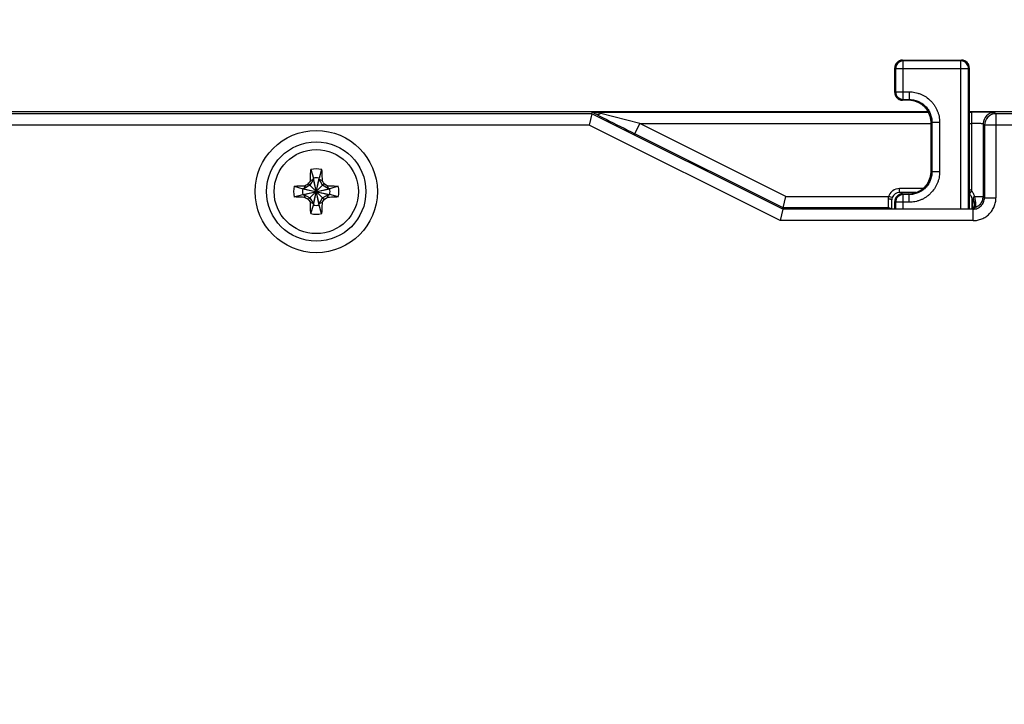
# Model space of a CAD drawing. Header units: inches. Extents: x 0 to 22, y 0 to 17.
# Tile 35 of 42: x 12.1 to 14.7, y 11.5 to 13.3. Entities that reach past the tile are written whole.
import ezdxf

# ---------------------------------------------------------------- set-up
doc = ezdxf.new("R2010")
doc.units = ezdxf.units.IN
doc.header["$LTSCALE"] = 1.21
doc.header["$MEASUREMENT"] = 0
doc.layers.get('0').update_dxf_attribs({"linetype": 'CONTINUOUS'})
doc.layers.add('DIMENSIONS', color=7, linetype='CONTINUOUS')
doc.styles.get("Standard").update_dxf_attribs({"font": 'txt', "width": 0.8})
doc.dimstyles.new('DIMSTYLE_1', dxfattribs={"dimtxt": 0.125, "dimasz": 0.18, "dimexe": 0.125, "dimexo": 0.0625, "dimgap": 0.0625, "dimtad": 0, "dimtih": 1, "dimtoh": 1, "dimzin": 4, "dimdsep": 46, "dimtxsty": 'STANDARD', "dimblk": '_FILLED', "dimblk1": '_FILLED', "dimblk2": '_FILLED', "dimcen": 0.09, "dimadec": 0, "dimazin": 0, "dimtp": 0.001, "dimtm": 0.001, "dimtfac": 1, "dimtofl": 0, "dimtmove": 0, "dimatfit": 3, "dimldrblk": '_FILLED', "dimfxl": 1, "dimtolj": 1, "dimtzin": 4, "dimarcsym": 0})

# ---------------------------------------------------------------- blocks, each defined once
blk = doc.blocks.new('_FILLED')
at = {"color": 0, "linetype": 'BYBLOCK'}
blk.add_solid([(0, 0), (-1, 0.174), (-1, -0.174)], dxfattribs=at)
blk = doc.blocks.new('*D1')
at = {"layer": 'DIMENSIONS', "color": 2, "linetype": 'CONTINUOUS'}
for p, q in [((10.0509, 9.9796), (10.0509, 13.7922)), ((15.5876, 9.2451), (15.5876, 13.7922)), ((10.0509, 13.6672), (12.1442, 13.6672)), ((15.5876, 13.6672), (13.4942, 13.6672))]:
    blk.add_line(p, q, dxfattribs=at)
at = {"layer": 'DIMENSIONS', "color": 2, "linetype": 'CONTINUOUS', "xscale": 0.18, "yscale": 0.18, "zscale": 0.18, "rotation": 180}
blk.add_blockref('_FILLED', (10.0509, 13.6672), dxfattribs=at)
at = {"layer": 'DIMENSIONS', "color": 2, "linetype": 'CONTINUOUS', "xscale": 0.18, "yscale": 0.18, "zscale": 0.18}
blk.add_blockref('_FILLED', (15.5876, 13.6672), dxfattribs=at)
at = {"layer": 'DIMENSIONS', "color": 2, "linetype": 'CONTINUOUS', "insert": (12.8192, 13.7297), "char_height": 0.125, "width": 1.225, "attachment_point": 2, "line_spacing_factor": 0.9}
blk.add_mtext('5.54{\\Ftxt.shx;\\W1.000000;\\H0.125000; }[140.6]', dxfattribs=at)
blk = doc.blocks.new('*D2')
at = {"layer": 'DIMENSIONS', "color": 2, "linetype": 'CONTINUOUS'}
for p, q in [((14.8101, 13.033), (16.7126, 13.033)), ((16.5876, 13.033), (16.5876, 10.1496)), ((16.5876, 7.0163), (16.5876, 9.8996)), ((14.4251, 7.0163), (16.7126, 7.0163))]:
    blk.add_line(p, q, dxfattribs=at)
at = {"layer": 'DIMENSIONS', "color": 2, "linetype": 'CONTINUOUS', "xscale": 0.18, "yscale": 0.18, "zscale": 0.18}
for p, rotation in [((16.5876, 13.033), 90), ((16.5876, 7.0163), 270)]:
    blk.add_blockref('_FILLED', p, dxfattribs=dict(at, rotation=rotation))
at = {"layer": 'DIMENSIONS', "color": 2, "linetype": 'CONTINUOUS', "insert": (16.5876, 10.0871), "char_height": 0.125, "width": 1.225, "attachment_point": 2, "line_spacing_factor": 0.9}
blk.add_mtext('6.02{\\Ftxt.shx;\\W1.000000;\\H0.125000; }[152.8]', dxfattribs=at)

msp = doc.modelspace()

# ---------------------------------------------------------------- linework, layer by layer
at = {"color": 7, "linetype": 'CONTINUOUS'}
for p, q in [((14.4391, 13.1472), (14.4392, 13.1472)), ((14.4392, 13.0823), (14.4392, 13.1472)), ((14.4392, 13.1472), (14.4412, 13.1451)), ((14.4412, 13.1451), (14.4412, 13.0844)), ((14.4412, 13.1451), (14.6319, 13.1451)), ((14.4591, 13.1672), (14.4591, 13.1672)), ((14.4591, 13.1672), (14.614, 13.1672)), ((14.4591, 13.1672), (14.4612, 13.1651)), ((14.4612, 13.0644), (14.4612, 13.1651)), ((14.6119, 13.1651), (14.4612, 13.1651)), ((14.6119, 13.1651), (14.614, 13.1672)), ((14.6119, 12.7774), (14.6119, 13.1651)), ((14.614, 13.1672), (14.614, 13.1672)), ((14.6319, 13.1451), (14.634, 13.1472)), ((14.6319, 12.7774), (14.6319, 13.1451)), ((14.634, 13.1472), (14.634, 12.7774)), ((14.634, 13.1472), (14.634, 13.1472)), ((14.4391, 13.0823), (14.4392, 13.0823)), ((14.4412, 13.0844), (14.4392, 13.0823)), ((14.4412, 13.0844), (14.4763, 13.0844)), ((14.4763, 13.0844), (14.4763, 13.0644)), ((14.4612, 13.0644), (14.4591, 13.0623)), ((14.4591, 13.0623), (14.4591, 13.0623)), ((14.4742, 13.0623), (14.4591, 13.0623)), ((14.4612, 13.0644), (14.4763, 13.0644)), ((14.4763, 13.0644), (14.4742, 13.0623)), ((11.9895, 13.033), (14.5257, 13.033)), ((13.6461, 13.027), (11.9901, 13.027)), ((13.6461, 13.027), (13.6391, 12.997)), ((13.6461, 13.027), (13.6471, 13.031)), ((14.1461, 12.777), (13.6461, 13.027)), ((13.6564, 13.0262), (13.6471, 13.031)), ((13.6543, 13.0314), (14.5266, 13.0314)), ((13.6698, 13.0272), (13.6543, 13.0314)), ((13.661, 13.0238), (13.6564, 13.0262)), ((13.7719, 13.0014), (13.6698, 13.0272)), ((14.634, 13.033), (14.7496, 13.033)), ((14.634, 13.0314), (14.6404, 13.0314)), ((14.6404, 12.8246), (14.6404, 13.0314)), ((14.7004, 13.0303), (14.7037, 13.027)), ((14.7037, 13.027), (14.7037, 12.807)), ((15.1476, 13.027), (14.7037, 13.027)), ((13.6391, 12.997), (11.9932, 12.997)), ((14.1391, 12.747), (13.6391, 12.997)), ((13.7585, 12.9745), (13.7719, 13.0014)), ((13.7719, 13.0014), (14.5342, 13.0014)), ((14.154, 12.8103), (13.7719, 13.0014)), ((14.5362, 13.0044), (14.5342, 13.0023)), ((14.5342, 12.8771), (14.5342, 13.0023)), ((14.5362, 13.0044), (14.5362, 12.8751)), ((14.5562, 13.0044), (14.5362, 13.0044)), ((14.5562, 13.0044), (14.5562, 12.8751)), ((14.634, 13.0014), (14.6404, 13.0014)), ((14.6704, 13.0003), (14.6676, 13.0008)), ((14.6704, 13.0003), (14.6704, 12.8103)), ((14.6704, 13.0003), (14.6737, 12.997)), ((14.6737, 12.997), (14.6737, 12.807)), ((15.1476, 12.997), (14.6737, 12.997)), ((14.1469, 12.7803), (13.7585, 12.9745)), ((12.9103, 12.8806), (12.9173, 12.8585)), ((12.9388, 12.8806), (12.9319, 12.8585)), ((14.5362, 12.8751), (14.5342, 12.8771)), ((14.5562, 12.8751), (14.5362, 12.8751)), ((12.8672, 12.8374), (12.8892, 12.8304)), ((12.9081, 12.8396), (12.8921, 12.8304)), ((12.8956, 12.8384), (12.8921, 12.8304)), ((12.9015, 12.8419), (12.9043, 12.8435)), ((12.9043, 12.8435), (12.9058, 12.8462)), ((12.9043, 12.8028), (12.9449, 12.8435)), ((12.9449, 12.8028), (12.9043, 12.8435)), ((12.9173, 12.8556), (12.9081, 12.8396)), ((12.9093, 12.8521), (12.9173, 12.8556)), ((12.9173, 12.7877), (12.9319, 12.8585)), ((12.9173, 12.8585), (12.9173, 12.8556)), ((12.9319, 12.7877), (12.9173, 12.8585)), ((12.9173, 12.7906), (12.9319, 12.8556)), ((12.9319, 12.7906), (12.9173, 12.8556)), ((12.9319, 12.8556), (12.9319, 12.8585)), ((12.9411, 12.8396), (12.9319, 12.8556)), ((12.9319, 12.8556), (12.9399, 12.8521)), ((12.9571, 12.8304), (12.9411, 12.8396)), ((12.9433, 12.8462), (12.9449, 12.8435)), ((12.9449, 12.8435), (12.9477, 12.8419)), ((12.9536, 12.8384), (12.9571, 12.8304)), ((12.982, 12.8374), (12.96, 12.8304)), ((12.8672, 12.8089), (12.8892, 12.8158)), ((12.8892, 12.8158), (12.96, 12.8304)), ((12.8921, 12.8304), (12.8892, 12.8304)), ((12.8892, 12.8304), (12.96, 12.8158)), ((12.8892, 12.8158), (12.8921, 12.8158)), ((12.8921, 12.8158), (12.9571, 12.8304)), ((12.8921, 12.8304), (12.9571, 12.8158)), ((12.8956, 12.8078), (12.8921, 12.8158)), ((12.8921, 12.8158), (12.9081, 12.8066)), ((12.9411, 12.8066), (12.9571, 12.8158)), ((12.9571, 12.8158), (12.9536, 12.8078)), ((12.96, 12.8304), (12.9571, 12.8304)), ((12.9571, 12.8158), (12.96, 12.8158)), ((12.982, 12.8089), (12.96, 12.8158)), ((14.1469, 12.7803), (14.154, 12.8103)), ((14.154, 12.8103), (14.4228, 12.8103)), ((14.4323, 12.8072), (14.4228, 12.8103)), ((14.4513, 12.821), (14.4513, 12.831)), ((14.5125, 12.831), (14.4513, 12.831)), ((14.4953, 12.821), (14.4513, 12.821)), ((14.4591, 12.8172), (14.4591, 12.8172)), ((14.4591, 12.8172), (14.4742, 12.8172)), ((14.4591, 12.8172), (14.4612, 12.8151)), ((14.4612, 12.7774), (14.4612, 12.8151)), ((14.4763, 12.8151), (14.4612, 12.8151)), ((14.4763, 12.8151), (14.4742, 12.8172)), ((14.4763, 12.7951), (14.4763, 12.8151)), ((14.6342, 12.8168), (14.6404, 12.8246)), ((14.6479, 12.8103), (14.6704, 12.8103)), ((14.6737, 12.807), (14.6704, 12.8103)), ((12.9043, 12.8028), (12.9015, 12.8044)), ((12.9058, 12.8001), (12.9043, 12.8028)), ((12.9081, 12.8066), (12.9173, 12.7906)), ((12.9173, 12.7906), (12.9093, 12.7941)), ((12.9103, 12.7657), (12.9173, 12.7877)), ((12.9173, 12.7906), (12.9173, 12.7877)), ((12.9319, 12.7906), (12.9411, 12.8066)), ((12.9399, 12.7941), (12.9319, 12.7906)), ((12.9319, 12.7877), (12.9319, 12.7906)), ((12.9388, 12.7657), (12.9319, 12.7877)), ((12.9449, 12.8028), (12.9433, 12.8001)), ((12.9477, 12.8044), (12.9449, 12.8028)), ((14.4264, 12.803), (14.4248, 12.8032)), ((14.4314, 12.794), (14.4313, 12.7968)), ((14.4314, 12.7913), (14.4314, 12.794)), ((14.4314, 12.7888), (14.4314, 12.7913)), ((14.4315, 12.7842), (14.4314, 12.7888)), ((14.4315, 12.7822), (14.4315, 12.7842)), ((14.4391, 12.7972), (14.4392, 12.7972)), ((14.4392, 12.7774), (14.4392, 12.7972)), ((14.4392, 12.7972), (14.4412, 12.7951)), ((14.4412, 12.7951), (14.4412, 12.7774)), ((14.4763, 12.7951), (14.4412, 12.7951)), ((14.6418, 12.7777), (14.6418, 12.801)), ((14.6418, 12.801), (14.6448, 12.801)), ((14.6502, 12.7839), (14.6507, 12.7861)), ((14.6737, 12.807), (14.7037, 12.807)), ((14.1461, 12.777), (14.1391, 12.747)), ((14.1461, 12.777), (14.1469, 12.7803)), ((14.6437, 12.777), (14.1461, 12.777)), ((14.422, 12.7803), (14.1469, 12.7803)), ((14.422, 12.7803), (14.4246, 12.7777)), ((14.4237, 12.7802), (14.422, 12.7803)), ((14.4315, 12.7804), (14.4315, 12.7822)), ((14.4316, 12.7787), (14.4315, 12.7804)), ((14.4316, 12.7775), (14.4316, 12.7787)), ((14.643, 12.7776), (14.6443, 12.7792)), ((14.6437, 12.747), (14.6437, 12.777)), ((14.6444, 12.7793), (14.6458, 12.7809)), ((14.6472, 12.778), (14.6482, 12.7806)), ((14.6482, 12.7806), (14.6483, 12.781)), ((14.6483, 12.781), (14.6485, 12.7815)), ((14.6437, 12.747), (14.1391, 12.747))]:
    msp.add_line(p, q, dxfattribs=at)
for points in [[(14.4313, 12.7968), (14.4313, 12.7997), (14.4313, 12.8011)], [(14.6456, 12.7777), (14.6457, 12.7777), (14.6459, 12.7778), (14.646, 12.7778), (14.646, 12.7778), (14.6459, 12.7777), (14.6458, 12.7777), (14.6455, 12.7777), (14.6453, 12.7777), (14.645, 12.7776), (14.6446, 12.7776), (14.6442, 12.7776), (14.6437, 12.7775), (14.6432, 12.7775), (14.643, 12.7775)]]:
    msp.add_lwpolyline(points, dxfattribs=at)
for radius in [0.16, 0.13, 0.1102]:
    msp.add_circle((12.9246, 12.8231), radius, dxfattribs=at)
for centre, radius, start, end in [((14.4591, 13.1472), 0.02, 90.0087, 179.9913), ((14.4592, 13.1472), 0.02, 145.6094, 179.9814), ((14.4613, 13.1451), 0.02, 90.0214, 179.9786), ((14.4592, 13.1471), 0.02, 122.2728, 145.6114), ((14.4592, 13.1472), 0.02, 90.0179, 122.2766), ((14.6119, 13.1451), 0.02, 0.0213, 89.9787), ((14.614, 13.1472), 0.02, 56.6603, 89.9815), ((14.614, 13.1472), 0.02, 0.0087, 89.9913), ((14.614, 13.1471), 0.02, 33.2264, 56.6623), ((14.614, 13.1472), 0.02, 0.0178, 33.2306), ((14.4591, 13.0823), 0.02, 180.0087, 269.9913), ((14.4592, 13.0823), 0.02, 180.0178, 213.2306), ((14.4613, 13.0844), 0.02, 180.0213, 269.9787), ((14.4592, 13.0823), 0.02, 213.2264, 236.6623), ((14.4592, 13.0823), 0.02, 236.6603, 269.9815), ((14.4741, 13.0021), 0.0602, 80.0194, 89.9815), ((15.8524, 17.2848), 4.7915, 242.7844, 243.0816), ((14.7004, 13.0003), 0.03, 112.5109, 157.4889), ((14.7037, 12.997), 0.03, 90.0209, 179.9791), ((14.7004, 13.0001), 0.0302, 90.0966, 112.4325), ((19.9373, 25.3403), 13.8235, 243.1005, 243.45018), ((14.4742, 13.0023), 0.06, 0.0027, 10.0188), ((14.7006, 13.0003), 0.0302, 157.5674, 179.9034), ((12.9246, 12.8231), 0.0592, 76.0695, 103.9305), ((14.4739, 12.8772), 0.0602, 350.0194, 359.9815), ((12.9246, 12.8231), 0.0592, 166.0695, 193.9305), ((13.9571, 11.0289), 2.0979, 120.2091, 120.3969), ((12.9246, 12.8231), 0.0297, 129.0984, 140.9016), ((14.7917, 11.7481), 2.1823, 149.6067, 149.7872), ((12.9246, 12.8231), 0.0361, 78.3738, 101.6262), ((11.1304, 11.7906), 2.0979, 30.2091, 30.3969), ((12.9246, 12.8231), 0.0297, 39.0984, 50.9016), ((11.8495, 10.956), 2.1823, 59.6067, 59.7872), ((12.9246, 12.8231), 0.0592, 346.0695, 13.9305), ((12.9246, 12.8231), 0.0361, 168.3738, 191.6262), ((12.9246, 12.8231), 0.0361, 348.3738, 11.6262), ((14.4513, 12.801), 0.03, 131.8508, 161.9357), ((14.4513, 12.801), 0.03, 125.8849, 131.8495), ((14.4513, 12.801), 0.02, 89.9861, 161.9472), ((14.4513, 12.801), 0.03, 90.0177, 125.8743), ((14.4591, 12.7972), 0.02, 90.0087, 179.9913), ((14.4613, 12.7951), 0.02, 90.0214, 179.9786), ((14.4592, 12.7971), 0.02, 122.2728, 145.6114), ((14.4592, 12.7972), 0.02, 90.0179, 122.2766), ((14.4742, 12.8771), 0.06, 270.0027, 280.0188), ((14.6218, 12.8009), 0.0302, 58.4147, 66.0699), ((14.6221, 12.8013), 0.0197, 50.0338, 51.9216), ((14.622, 12.8012), 0.0198, 37.3695, 50.0215), ((14.622, 12.8012), 0.0298, 51.9126, 58.4192), ((14.6218, 12.8011), 0.02, 21.9925, 37.3673), ((14.6223, 12.8074), 0.025, 41.8995, 43.7424), ((14.5311, 12.7803), 0.1206, 12.106, 14.4258), ((13.9997, 14.6902), 2.1823, 239.6067, 239.7872), ((12.9246, 12.8231), 0.0297, 219.0984, 230.9016), ((14.7188, 13.8556), 2.0979, 210.2091, 210.3969), ((12.9246, 12.8231), 0.0361, 258.3738, 281.6262), ((11.0575, 13.8982), 2.1823, 329.6067, 329.7872), ((12.9246, 12.8231), 0.0297, 309.0984, 320.9016), ((11.8921, 14.6173), 2.0979, 300.2091, 300.3969), ((14.4215, 12.7627), 0.0406, 85.3903, 90.2696), ((14.451, 12.8012), 0.0197, 161.9665, 180.4018), ((14.4592, 12.7972), 0.02, 145.6094, 179.9814), ((14.6217, 12.801), 0.0201, 19.2322, 22.015), ((14.6217, 12.801), 0.0202, 359.9931, 19.2276), ((14.7784, 12.7742), 0.1365, 175.6709, 176.7937), ((14.7727, 12.7746), 0.1308, 175.104, 175.6666), ((14.7042, 12.7853), 0.0614, 165.9183, 166.8086), ((14.7001, 12.7864), 0.0572, 165.1772, 165.9158), ((14.6114, 12.785), 0.0371, 20.6831, 25.5903), ((14.6402, 12.8107), 0.0304, 294.031, 297.2065), ((14.6402, 12.8106), 0.0303, 297.191, 310.3325), ((14.6405, 12.8102), 0.0298, 310.4053, 318.7142), ((12.9246, 12.8231), 0.0592, 256.0695, 283.9305), ((14.4219, 12.7701), 0.0102, 70.107, 79.8686), ((14.7877, 12.7737), 0.1458, 177.3542, 178.5036), ((14.7837, 12.7739), 0.1419, 176.7891, 177.3514), ((14.6502, 12.773), 0.00854, 132.354, 134.0238), ((14.6486, 12.7683), 0.00986, 98.0644, 105.5965), ((14.6511, 12.7713), 0.0105, 104.4872, 107.3415), ((14.6405, 12.81), 0.0296, 285.7175, 294.0713)]:
    msp.add_arc(centre, radius, start, end, dxfattribs=at)
for points, knots in [([(14.4763, 13.0844), (14.4815, 13.0844), (14.4894, 13.0836), (14.4995, 13.0811), (14.5069, 13.0784), (14.514, 13.075), (14.523, 13.0697), (14.5312, 13.063), (14.5382, 13.0552), (14.5429, 13.0489), (14.5469, 13.0422), (14.5503, 13.035), (14.5529, 13.0276), (14.5555, 13.0175), (14.5562, 13.0096), (14.5562, 13.0044)], [0, 0, 0, 0, 0.124867, 0.187444, 0.24998, 0.312495, 0.375014, 0.499924, 0.562455, 0.624984, 0.687502, 0.750017, 0.812552, 0.875132, 1, 1, 1, 1]), ([(14.4763, 13.0644), (14.4802, 13.0644), (14.488, 13.0636), (14.4994, 13.0602), (14.5098, 13.0546), (14.5189, 13.0471), (14.5265, 13.0379), (14.532, 13.0275), (14.5355, 13.0162), (14.5362, 13.0083), (14.5362, 13.0044)], [0, 0, 0, 0, 0.124961, 0.250017, 0.374994, 0.5, 0.625006, 0.749981, 0.875039, 1, 1, 1, 1]), ([(14.5332, 13.0127), (14.5327, 13.0157), (14.5312, 13.0217), (14.5276, 13.0301), (14.5227, 13.0379), (14.5167, 13.0449), (14.5098, 13.0509), (14.502, 13.0557), (14.4935, 13.0593), (14.4876, 13.0608), (14.4846, 13.0614)], [0, 0, 0, 0, 0.125074, 0.250043, 0.37501, 0.5, 0.624991, 0.749958, 0.874928, 1, 1, 1, 1]), ([(13.6471, 13.031), (13.6471, 13.031), (13.6471, 13.0311), (13.6472, 13.0311), (13.6473, 13.0311), (13.6475, 13.0311), (13.6478, 13.0312), (13.6482, 13.0312), (13.6489, 13.0312), (13.6499, 13.0313), (13.6511, 13.0313), (13.6526, 13.0313), (13.6537, 13.0314), (13.6543, 13.0314)], [0, 0, 0, 0, 0.005154, 0.016423, 0.034501, 0.059715, 0.092329, 0.132591, 0.237027, 0.374978, 0.548324, 0.757232, 1, 1, 1, 1]), ([(13.6698, 13.0272), (13.6686, 13.0266), (13.6663, 13.0257), (13.6628, 13.025), (13.6594, 13.0251), (13.6573, 13.0258), (13.6564, 13.0262)], [0, 0, 0, 0, 0.279321, 0.535895, 0.773648, 1, 1, 1, 1]), ([(14.6885, 13.0309), (14.6854, 13.031), (14.6783, 13.0311), (14.6622, 13.0313), (14.6494, 13.0314), (14.6404, 13.0314)], [0, 0, 0, 0, 0.198575, 0.440318, 1, 1, 1, 1]), ([(14.7004, 13.0303), (14.7003, 13.0304), (14.7003, 13.0304), (14.7001, 13.0304), (14.6998, 13.0305), (14.6995, 13.0305), (14.699, 13.0305), (14.6982, 13.0306), (14.6971, 13.0307), (14.6954, 13.0307), (14.6934, 13.0308), (14.6911, 13.0309), (14.6894, 13.0309), (14.6885, 13.0309)], [0, 0, 0, 0, 0.00802, 0.023313, 0.046076, 0.07632, 0.114018, 0.159129, 0.271403, 0.412642, 0.581878, 0.778027, 1, 1, 1, 1]), ([(14.6676, 13.0008), (14.6669, 13.0008), (14.6654, 13.0009), (14.6617, 13.0011), (14.6561, 13.0012), (14.6486, 13.0013), (14.6432, 13.0014), (14.6404, 13.0014)], [0, 0, 0, 0, 0.075608, 0.169881, 0.406421, 0.690802, 1, 1, 1, 1]), ([(12.9093, 12.8521), (12.9094, 12.8546), (12.9096, 12.8641), (12.9099, 12.8735), (12.9103, 12.8806)], [0, 0, 0, 0, 0.257991, 1, 1, 1, 1]), ([(12.9388, 12.8806), (12.939, 12.8783), (12.9395, 12.8688), (12.9397, 12.8593), (12.9399, 12.8521)], [0, 0, 0, 0, 0.24047, 1, 1, 1, 1]), ([(14.5562, 12.8751), (14.5562, 12.8698), (14.5555, 12.862), (14.5529, 12.8518), (14.5503, 12.8444), (14.5469, 12.8373), (14.5415, 12.8283), (14.5348, 12.8202), (14.5271, 12.8131), (14.5208, 12.8084), (14.514, 12.8044), (14.5069, 12.801), (14.4995, 12.7984), (14.4894, 12.7958), (14.4815, 12.7951), (14.4763, 12.7951)], [0, 0, 0, 0, 0.124867, 0.187444, 0.24998, 0.312495, 0.375014, 0.499924, 0.562455, 0.624984, 0.687502, 0.750017, 0.812552, 0.875132, 1, 1, 1, 1]), ([(14.5362, 12.8751), (14.5362, 12.8711), (14.5355, 12.8633), (14.532, 12.8519), (14.5265, 12.8415), (14.519, 12.8324), (14.5098, 12.8248), (14.4994, 12.8193), (14.488, 12.8158), (14.4802, 12.8151), (14.4763, 12.8151)], [0, 0, 0, 0, 0.124961, 0.250017, 0.374994, 0.5, 0.625006, 0.749981, 0.875039, 1, 1, 1, 1]), ([(14.4846, 12.8181), (14.4876, 12.8186), (14.4935, 12.8201), (14.502, 12.8237), (14.5098, 12.8286), (14.5168, 12.8346), (14.5227, 12.8415), (14.5276, 12.8493), (14.5312, 12.8578), (14.5327, 12.8637), (14.5332, 12.8667)], [0, 0, 0, 0, 0.125074, 0.250043, 0.37501, 0.5, 0.624991, 0.749958, 0.874928, 1, 1, 1, 1]), ([(12.8672, 12.8374), (12.8694, 12.8375), (12.8789, 12.838), (12.8884, 12.8383), (12.8956, 12.8384)], [0, 0, 0, 0, 0.240475, 1, 1, 1, 1]), ([(12.9536, 12.8384), (12.956, 12.8384), (12.9655, 12.8382), (12.975, 12.8378), (12.982, 12.8374)], [0, 0, 0, 0, 0.257991, 1, 1, 1, 1]), ([(14.4228, 12.8103), (14.4223, 12.8092), (14.4216, 12.8069), (14.4213, 12.8045), (14.4213, 12.8033)], [0, 0, 0, 0, 0.503386, 1, 1, 1, 1]), ([(14.6479, 12.8103), (14.6473, 12.8128), (14.6455, 12.8178), (14.6426, 12.8221), (14.6409, 12.8241)], [0, 0, 0, 0, 0.49998, 1, 1, 1, 1]), ([(14.6456, 12.8084), (14.6457, 12.8086), (14.6459, 12.8091), (14.6463, 12.8097), (14.6467, 12.81), (14.6472, 12.8102), (14.6476, 12.8103), (14.6479, 12.8103)], [0, 0, 0, 0, 0.255543, 0.502105, 0.624049, 0.748028, 1, 1, 1, 1]), ([(14.6629, 12.7905), (14.6641, 12.7919), (14.6662, 12.7948), (14.6686, 12.7997), (14.67, 12.8049), (14.6704, 12.8085), (14.6704, 12.8103)], [0, 0, 0, 0, 0.249935, 0.500224, 0.750762, 1, 1, 1, 1]), ([(12.8956, 12.8078), (12.8931, 12.8079), (12.8837, 12.8081), (12.8742, 12.8085), (12.8672, 12.8089)], [0, 0, 0, 0, 0.257991, 1, 1, 1, 1]), ([(12.9103, 12.7657), (12.9102, 12.768), (12.9097, 12.7774), (12.9094, 12.7869), (12.9093, 12.7941)], [0, 0, 0, 0, 0.24047, 1, 1, 1, 1]), ([(12.9399, 12.7941), (12.9398, 12.7917), (12.9396, 12.7822), (12.9392, 12.7727), (12.9388, 12.7657)], [0, 0, 0, 0, 0.257991, 1, 1, 1, 1]), ([(12.982, 12.8089), (12.9797, 12.8088), (12.9703, 12.8083), (12.9608, 12.808), (12.9536, 12.8078)], [0, 0, 0, 0, 0.24047, 1, 1, 1, 1]), ([(14.4213, 12.8033), (14.4213, 12.8018), (14.4214, 12.7988), (14.4214, 12.7944), (14.4215, 12.7911), (14.4215, 12.7886), (14.4216, 12.787), (14.4216, 12.7855), (14.4217, 12.7842), (14.4217, 12.7831), (14.4218, 12.7822), (14.4218, 12.7815), (14.4218, 12.7811), (14.4219, 12.7809), (14.4219, 12.7807), (14.4219, 12.7805), (14.422, 12.7804), (14.422, 12.7804), (14.422, 12.7803)], [0, 0, 0, 0, 0.203379, 0.393628, 0.56474, 0.641698, 0.712243, 0.77589, 0.832249, 0.880955, 0.921647, 0.954006, 0.967009, 0.977877, 0.986599, 0.993171, 0.997607, 1, 1, 1, 1]), ([(14.4313, 12.8011), (14.4313, 12.8012), (14.4312, 12.8014), (14.431, 12.8017), (14.4305, 12.802), (14.43, 12.8022), (14.4292, 12.8025), (14.428, 12.8028), (14.4271, 12.803), (14.4264, 12.803)], [0, 0, 0, 0, 0.056151, 0.126309, 0.216991, 0.330521, 0.467226, 0.625749, 1, 1, 1, 1]), ([(14.6424, 12.7858), (14.6425, 12.788), (14.6431, 12.7926), (14.6439, 12.7971), (14.6444, 12.7994)], [0, 0, 0, 0, 0.499937, 1, 1, 1, 1]), ([(14.6437, 12.777), (14.6457, 12.777), (14.6496, 12.7774), (14.6553, 12.7791), (14.6605, 12.7819), (14.6651, 12.7857), (14.6688, 12.7902), (14.6716, 12.7955), (14.6733, 12.8011), (14.6737, 12.805), (14.6737, 12.807)], [0, 0, 0, 0, 0.124891, 0.250018, 0.375002, 0.5, 0.624997, 0.749981, 0.875107, 1, 1, 1, 1]), ([(14.6437, 12.747), (14.6476, 12.747), (14.6555, 12.7478), (14.6668, 12.7512), (14.6773, 12.7568), (14.6864, 12.7643), (14.6939, 12.7735), (14.6995, 12.7839), (14.7029, 12.7952), (14.7037, 12.8031), (14.7037, 12.807)], [0, 0, 0, 0, 0.124899, 0.250028, 0.375009, 0.500002, 0.624994, 0.749973, 0.8751, 1, 1, 1, 1]), ([(14.6448, 12.801), (14.6449, 12.8016), (14.645, 12.8029), (14.6451, 12.8044), (14.6452, 12.8056), (14.6452, 12.8069), (14.6454, 12.8078), (14.6456, 12.8084)], [0, 0, 0, 0, 0.251083, 0.502099, 0.627427, 0.752294, 1, 1, 1, 1]), ([(14.6458, 12.7809), (14.646, 12.7812), (14.6467, 12.7824), (14.6472, 12.7838), (14.6475, 12.7849)], [0, 0, 0, 0, 0.242054, 1, 1, 1, 1]), ([(14.6479, 12.7897), (14.6478, 12.7911), (14.6474, 12.7939), (14.6466, 12.7967), (14.6461, 12.7981)], [0, 0, 0, 0, 0.478046, 1, 1, 1, 1]), ([(14.6475, 12.7849), (14.6476, 12.7853), (14.6479, 12.7869), (14.648, 12.7885), (14.6479, 12.7897)], [0, 0, 0, 0, 0.238335, 1, 1, 1, 1]), ([(14.6485, 12.7815), (14.6487, 12.7815), (14.6491, 12.7818), (14.6495, 12.7823), (14.6499, 12.783), (14.6502, 12.7836), (14.6502, 12.7839)], [0, 0, 0, 0, 0.200406, 0.42646, 0.690671, 1, 1, 1, 1]), ([(14.6507, 12.7861), (14.6508, 12.7867), (14.6509, 12.788), (14.651, 12.7908), (14.6508, 12.7948), (14.6501, 12.8), (14.6494, 12.8037), (14.649, 12.8056)], [0, 0, 0, 0, 0.090356, 0.192455, 0.428711, 0.701636, 1, 1, 1, 1]), ([(14.4291, 12.7774), (14.4285, 12.7779), (14.4274, 12.7788), (14.4261, 12.7795), (14.4254, 12.7797)], [0, 0, 0, 0, 0.499295, 1, 1, 1, 1]), ([(14.6432, 12.7775), (14.6438, 12.7775), (14.6445, 12.7776), (14.6455, 12.7777), (14.646, 12.7777), (14.6464, 12.7778), (14.6468, 12.7779), (14.647, 12.7779), (14.6471, 12.778), (14.6472, 12.778)], [0, 0, 0, 0, 0.409756, 0.573166, 0.709871, 0.820479, 0.905469, 0.965183, 1, 1, 1, 1]), ([(14.6444, 12.7793), (14.6446, 12.7795), (14.6457, 12.7804), (14.6469, 12.781), (14.648, 12.7813)], [0, 0, 0, 0, 0.194103, 1, 1, 1, 1]), ([(14.6472, 12.778), (14.6472, 12.778), (14.6472, 12.778), (14.6472, 12.778), (14.6472, 12.778)], [0, 0, 0, 0, 0.338468, 1, 1, 1, 1])]:
    msp.add_open_spline(points, degree=3, knots=knots, dxfattribs=at)

# ---------------------------------------------------------------- dimensions: what is measured, and where the dimension line sits
at = {"layer": 'DIMENSIONS', "color": 2, "linetype": 'CONTINUOUS'}
for base, p1, p2, angle, picture, middle in [((10.0509, 13.6672), (15.5876, 9.1826), (10.0509, 9.9171), 180, '*D1', (12.8192, 13.6672)), ((16.5876, 13.033), (14.3626, 7.0163), (14.7476, 13.033), 90, '*D2', (16.5876, 10.0246))]:
    dim = msp.add_linear_dim(base=base, p1=p1, p2=p2, angle=angle, dimstyle='DIMSTYLE_1', dxfattribs=at)
    dim.commit()
    dim.dimension.update_dxf_attribs({"geometry": picture, "text_midpoint": middle, "dimtype": 160})

doc.saveas('drawing.dxf')
